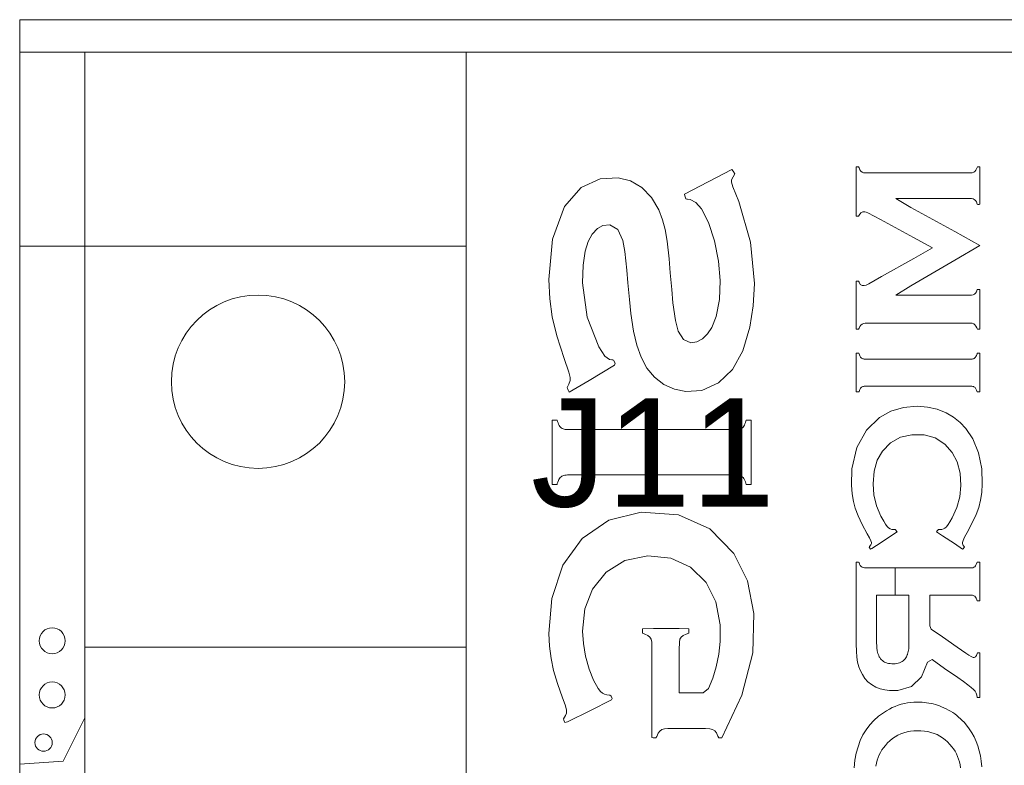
# Model space of a CAD drawing. Header units: inches. Extents: x 0 to 11.5, y 0 to 7.4.
# Tile 18 of 21: x 8.171 to 8.626, y 4.668 to 5.012. Entities that reach past the tile are written whole.
import ezdxf
from ezdxf.enums import TextEntityAlignment as Align

# ---------------------------------------------------------------- set-up
doc = ezdxf.new("R2010")
doc.units = ezdxf.units.IN
for name, color, linetype in [('FAB', 7, 'Continuous'), ('L01', 80, 'Continuous'), ('L02', 172, 'Continuous'), ('L03', 172, 'Continuous'), ('L04', 172, 'Continuous'), ('NON-PLATED', 7, 'Continuous'), ('OUTLINE', 7, 'Continuous'), ('PLATED', 8, 'Continuous'), ('SSB-BLUE', 140, 'Continuous'), ('SST-BLUE', 174, 'Continuous')]:
    doc.layers.add(name, color=color, linetype=linetype)
doc.styles.get("Standard").update_dxf_attribs({"font": 'arial.ttf'})

msp = doc.modelspace()

# ---------------------------------------------------------------- linework, layer by layer
at = {"layer": 'FAB', "lineweight": 0}
for p, q in [((8.171159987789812, 5.012147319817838), (8.171159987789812, 4.303147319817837)), ((10.5331599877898, 5.012147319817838), (8.171159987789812, 5.012147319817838))]:
    msp.add_line(p, q, dxfattribs=at)
at = {"layer": 'L01', "linetype": 'Continuous', "lineweight": 0}
msp.add_lwpolyline([(8.171159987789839, 4.668647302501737), (8.171160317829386, 4.668647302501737), (8.191160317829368, 4.670147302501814), (8.201160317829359, 4.690147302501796), (8.201160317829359, 4.722647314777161), (8.377160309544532, 4.722647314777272), (8.377160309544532, 4.907647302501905), (8.171159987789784, 4.907647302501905)], close=True, dxfattribs=at)
at = {"layer": 'L02', "lineweight": 0}
msp.add_lwpolyline([(8.958659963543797, 4.642647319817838), (8.958659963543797, 4.318147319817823), (8.171159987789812, 4.318147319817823), (8.171159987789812, 4.997147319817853), (10.53315998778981, 4.997147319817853), (10.53315998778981, 4.318147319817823), (9.745660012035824, 4.318147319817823), (9.745660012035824, 4.642647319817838, 2762.44244273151), (9.74563829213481, 4.642647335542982), (9.745638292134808, 4.318147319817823), (8.958681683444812, 4.318147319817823), (8.95868168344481, 4.642647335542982, 2762.44244273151)], format="xyb", close=True, dxfattribs=at)
at = {"layer": 'L03', "lineweight": 0}
msp.add_lwpolyline([(8.958660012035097, 4.642647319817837), (8.958660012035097, 4.318147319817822), (8.20115998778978, 4.318147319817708), (8.20115998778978, 4.997147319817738), (10.50315998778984, 4.997147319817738), (10.50315998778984, 4.318147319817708), (9.745660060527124, 4.318147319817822), (9.745660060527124, 4.642647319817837, 2762.44244273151), (9.74563834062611, 4.642647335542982), (9.745638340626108, 4.318147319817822), (8.958681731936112, 4.318147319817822), (8.95868173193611, 4.642647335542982, 2762.44244273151)], format="xyb", close=True, dxfattribs=at)
at = {"layer": 'L04', "lineweight": 0}
msp.add_lwpolyline([(8.171159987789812, 4.997147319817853), (8.377159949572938, 4.997147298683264), (8.377159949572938, 4.318147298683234), (8.171159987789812, 4.318147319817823)], close=True, dxfattribs=at)
at = {"layer": 'NON-PLATED', "lineweight": 0}
msp.add_circle((8.281160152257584, 4.845147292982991), 0.04, dxfattribs=at)
at = {"layer": 'OUTLINE', "lineweight": 0}
msp.add_lwpolyline([(8.17115998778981, 5.012147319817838), (8.17115998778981, 4.303147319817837), (10.53315998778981, 4.303147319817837), (10.53315998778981, 5.012147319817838)], close=True, dxfattribs=at)
at = {"layer": 'PLATED', "lineweight": 0}
for centre, radius in [((8.186159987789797, 4.725647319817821), 0.006), ((8.186159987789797, 4.700647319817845), 0.006), ((8.182159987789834, 4.678647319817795), 0.004)]:
    msp.add_circle(centre, radius, dxfattribs=at)
at = {"layer": 'SSB-BLUE', "lineweight": 0}
for points in [[(8.602641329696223, 4.914419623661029), (8.582410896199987, 4.925561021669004), (8.57550707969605, 4.929713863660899), (8.589251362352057, 4.929713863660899), (8.606265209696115, 4.929713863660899), (8.610309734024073, 4.929696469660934), (8.611075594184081, 4.929533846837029), (8.611680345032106, 4.929208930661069), (8.61218839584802, 4.928756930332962), (8.61261946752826, 4.928081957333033), (8.612961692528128, 4.927101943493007), (8.613307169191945, 4.926971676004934), (8.61397621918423, 4.926971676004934), (8.614289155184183, 4.927052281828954), (8.614289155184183, 4.933044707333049), (8.614289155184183, 4.941720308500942), (8.614237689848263, 4.944224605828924), (8.613680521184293, 4.944224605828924), (8.613083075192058, 4.944224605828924), (8.612820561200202, 4.943618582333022), (8.61243884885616, 4.94274933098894), (8.611968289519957, 4.942151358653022), (8.611429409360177, 4.941754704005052), (8.610757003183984, 4.941520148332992), (8.609909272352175, 4.941444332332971), (8.595616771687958, 4.941444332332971), (8.570792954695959, 4.941444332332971), (8.561358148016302, 4.94144800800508), (8.560573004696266, 4.941558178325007), (8.559882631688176, 4.941829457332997), (8.559333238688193, 4.942261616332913), (8.558894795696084, 4.942918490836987), (8.558528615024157, 4.943850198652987), (8.558234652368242, 4.944224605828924), (8.557602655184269, 4.944224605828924), (8.557166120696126, 4.944224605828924), (8.55716024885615, 4.938734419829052), (8.55716024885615, 4.926996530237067), (8.557166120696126, 4.921506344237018), (8.557602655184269, 4.921506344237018), (8.558234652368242, 4.921506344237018), (8.55857097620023, 4.921987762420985), (8.55924983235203, 4.923047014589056), (8.560295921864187, 4.923549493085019), (8.561198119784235, 4.923572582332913), (8.56181165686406, 4.923394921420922), (8.56255254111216, 4.923091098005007), (8.568400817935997, 4.919928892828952), (8.583588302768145, 4.91166080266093), (8.592332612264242, 4.906900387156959), (8.583757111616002, 4.902044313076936), (8.568862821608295, 4.893610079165), (8.562991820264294, 4.890308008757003), (8.561780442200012, 4.889752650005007), (8.560890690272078, 4.889462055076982), (8.559952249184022, 4.889480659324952), (8.559009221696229, 4.890043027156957), (8.558495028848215, 4.891126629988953), (8.558234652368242, 4.891589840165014), (8.557602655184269, 4.891589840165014), (8.557166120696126, 4.891589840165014), (8.55716024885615, 4.886242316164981), (8.55716024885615, 4.874809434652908), (8.557166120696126, 4.869461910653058), (8.557602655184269, 4.869461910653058), (8.558234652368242, 4.869461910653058), (8.558528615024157, 4.869804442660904), (8.558894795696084, 4.870666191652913), (8.559333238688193, 4.871283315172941), (8.559882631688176, 4.871754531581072), (8.560573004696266, 4.872046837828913), (8.561358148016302, 4.872144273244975), (8.570792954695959, 4.872146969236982), (8.595616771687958, 4.872146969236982), (8.609909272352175, 4.872146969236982), (8.610757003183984, 4.872082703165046), (8.611429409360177, 4.871840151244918), (8.611968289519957, 4.871387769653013), (8.61243884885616, 4.870824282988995), (8.612820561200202, 4.870017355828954), (8.613083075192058, 4.869461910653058), (8.613680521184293, 4.869461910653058), (8.614237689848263, 4.869461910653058), (8.614289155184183, 4.87211547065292), (8.614289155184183, 4.881308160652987), (8.614289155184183, 4.887657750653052), (8.61397621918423, 4.887743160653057), (8.613307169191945, 4.887743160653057), (8.612962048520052, 4.887619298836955), (8.612646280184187, 4.886663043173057), (8.612253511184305, 4.885973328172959), (8.611732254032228, 4.885507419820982), (8.611086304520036, 4.885198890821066), (8.610310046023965, 4.885053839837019), (8.606265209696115, 4.885039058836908), (8.589251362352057, 4.885039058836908), (8.57550707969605, 4.885039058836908), (8.582410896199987, 4.889432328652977), (8.602641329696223, 4.901218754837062), (8.614289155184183, 4.908004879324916)], [(8.433897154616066, 4.845762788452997), (8.445652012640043, 4.852728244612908), (8.445921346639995, 4.853728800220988), (8.4451961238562, 4.855132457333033), (8.44480078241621, 4.855304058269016), (8.444359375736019, 4.855258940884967), (8.443400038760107, 4.855357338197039), (8.441212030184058, 4.856876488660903), (8.438368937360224, 4.861176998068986), (8.432984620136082, 4.874996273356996), (8.430926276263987, 4.890770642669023), (8.431187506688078, 4.898950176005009), (8.432173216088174, 4.905355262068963), (8.433550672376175, 4.909879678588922), (8.435384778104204, 4.913181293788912), (8.437732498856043, 4.915773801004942), (8.440315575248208, 4.917202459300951), (8.443453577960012, 4.91745643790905), (8.447188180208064, 4.915380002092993), (8.449548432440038, 4.910328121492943), (8.450413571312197, 4.905190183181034), (8.451333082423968, 4.896603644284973), (8.451859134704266, 4.890719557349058), (8.452537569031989, 4.883093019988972), (8.453193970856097, 4.876591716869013), (8.454433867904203, 4.868515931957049), (8.455954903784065, 4.862051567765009), (8.457941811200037, 4.856415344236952), (8.460605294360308, 4.851403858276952), (8.464049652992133, 4.847248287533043), (8.468373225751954, 4.843925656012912), (8.473295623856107, 4.841645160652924), (8.478593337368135, 4.840571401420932), (8.485973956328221, 4.841166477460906), (8.493621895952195, 4.84463493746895), (8.500102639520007, 4.850721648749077), (8.504922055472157, 4.859437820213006), (8.508085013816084, 4.870373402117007), (8.509676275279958, 4.880097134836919), (8.51018124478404, 4.890428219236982), (8.508384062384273, 4.909496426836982), (8.503068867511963, 4.928290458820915), (8.500318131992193, 4.935087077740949), (8.499640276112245, 4.937212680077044), (8.499663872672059, 4.938278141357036), (8.500331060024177, 4.939682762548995), (8.501120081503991, 4.941010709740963), (8.500415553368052, 4.94234148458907), (8.499831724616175, 4.943055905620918), (8.48885311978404, 4.937397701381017), (8.477874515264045, 4.931739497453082), (8.478041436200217, 4.930825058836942), (8.478589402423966, 4.929438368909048), (8.478950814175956, 4.929294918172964), (8.479294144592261, 4.929294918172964), (8.480629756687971, 4.929165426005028), (8.483181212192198, 4.927890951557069), (8.485825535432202, 4.924867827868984), (8.489006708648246, 4.918639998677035), (8.491728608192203, 4.910099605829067), (8.493688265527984, 4.900812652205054), (8.494464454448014, 4.891857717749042), (8.494143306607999, 4.882998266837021), (8.492608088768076, 4.875234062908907), (8.490600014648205, 4.87022303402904), (8.488614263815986, 4.867271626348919), (8.486202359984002, 4.864976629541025), (8.483653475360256, 4.863512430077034), (8.480888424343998, 4.863135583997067), (8.477444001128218, 4.864605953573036), (8.47505232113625, 4.868436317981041), (8.473737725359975, 4.873395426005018), (8.472626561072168, 4.881605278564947), (8.472055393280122, 4.887701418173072), (8.471385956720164, 4.895328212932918), (8.470824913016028, 4.901768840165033), (8.469886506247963, 4.909931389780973), (8.46899347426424, 4.915291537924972), (8.467730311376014, 4.919851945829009), (8.466020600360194, 4.924438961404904), (8.462716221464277, 4.930164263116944), (8.458187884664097, 4.934748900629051), (8.45302588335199, 4.937739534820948), (8.447298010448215, 4.939178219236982), (8.43897155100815, 4.93874856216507), (8.430247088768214, 4.934767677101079), (8.4225687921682, 4.926031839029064), (8.416957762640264, 4.910847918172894), (8.415379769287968, 4.892235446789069), (8.415785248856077, 4.883313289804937), (8.416907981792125, 4.875027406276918), (8.419031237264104, 4.866288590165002), (8.422392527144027, 4.855785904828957), (8.42452795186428, 4.849517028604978), (8.425180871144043, 4.847129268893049), (8.425215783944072, 4.845741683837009), (8.424630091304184, 4.844029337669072), (8.423791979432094, 4.842473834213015), (8.424333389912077, 4.841276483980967), (8.424754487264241, 4.840345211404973)], [(8.614289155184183, 4.908004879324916), (8.614289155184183, 4.908004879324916)], [(8.606590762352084, 4.855522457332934), (8.59822019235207, 4.855522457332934), (8.587175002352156, 4.855522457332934), (8.575832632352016, 4.855522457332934), (8.566570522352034, 4.855522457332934), (8.561766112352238, 4.855522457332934), (8.561267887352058, 4.855531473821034), (8.560913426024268, 4.855571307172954), (8.560573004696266, 4.855642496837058), (8.560251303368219, 4.855744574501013), (8.559953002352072, 4.855877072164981), (8.559682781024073, 4.856039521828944), (8.55944370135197, 4.856226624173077), (8.55922792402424, 4.856462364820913), (8.559031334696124, 4.856756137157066), (8.558851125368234, 4.857103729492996), (8.55868448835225, 4.857500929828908), (8.558528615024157, 4.857943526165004), (8.55841121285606, 4.858302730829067), (8.558286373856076, 4.858302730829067), (8.558045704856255, 4.858302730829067), (8.557750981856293, 4.858302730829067), (8.55746398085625, 4.858302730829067), (8.557246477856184, 4.858302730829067), (8.55716024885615, 4.858302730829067), (8.55716024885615, 4.857075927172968), (8.55716024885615, 4.853981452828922), (8.55716024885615, 4.849898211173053), (8.55716024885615, 4.845705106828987), (8.55716024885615, 4.842281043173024), (8.55716024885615, 4.840504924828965), (8.557210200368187, 4.840421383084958), (8.557400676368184, 4.840421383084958), (8.557676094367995, 4.840421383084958), (8.557974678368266, 4.840421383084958), (8.558234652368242, 4.840421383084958), (8.558394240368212, 4.840421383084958), (8.558490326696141, 4.84066263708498), (8.558639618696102, 4.841110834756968), (8.558797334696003, 4.841510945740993), (8.55896909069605, 4.841860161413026), (8.559160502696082, 4.842155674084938), (8.559377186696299, 4.842394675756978), (8.559620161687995, 4.842583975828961), (8.559882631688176, 4.842751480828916), (8.560174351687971, 4.842878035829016), (8.56049064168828, 4.842968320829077), (8.560826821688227, 4.843027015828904), (8.561178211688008, 4.843058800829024), (8.561540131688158, 4.843068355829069), (8.564858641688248, 4.843068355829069), (8.573229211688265, 4.843068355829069), (8.584274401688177, 4.843068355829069), (8.595616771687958, 4.843068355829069), (8.604878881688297, 4.843068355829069), (8.609683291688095, 4.843068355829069), (8.61021343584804, 4.843063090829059), (8.610586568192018, 4.843037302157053), (8.610926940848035, 4.84298577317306), (8.611239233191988, 4.842903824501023), (8.611528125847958, 4.842786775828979), (8.611798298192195, 4.842629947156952), (8.61204307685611, 4.842443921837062), (8.612253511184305, 4.842210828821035), (8.612440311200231, 4.841917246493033), (8.612607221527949, 4.841571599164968), (8.612757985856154, 4.841182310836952), (8.612896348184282, 4.840757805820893), (8.613000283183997, 4.840421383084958), (8.613128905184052, 4.840421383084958), (8.613376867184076, 4.840421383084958), (8.613680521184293, 4.840421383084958), (8.61397621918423, 4.840421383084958), (8.614200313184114, 4.840421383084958), (8.614289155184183, 4.840421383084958), (8.614289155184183, 4.841648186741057), (8.614289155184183, 4.844742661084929), (8.614289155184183, 4.848825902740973), (8.614289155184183, 4.853019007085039), (8.614289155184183, 4.856443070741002), (8.614289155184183, 4.85821918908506), (8.614237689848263, 4.858302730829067), (8.614041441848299, 4.858302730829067), (8.613757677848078, 4.858302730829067), (8.613450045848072, 4.858302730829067), (8.613182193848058, 4.858302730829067), (8.61301776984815, 4.858302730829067), (8.612928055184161, 4.858060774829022), (8.612782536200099, 4.857607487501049), (8.61261946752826, 4.857198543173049), (8.61243884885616, 4.856838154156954), (8.612240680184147, 4.856530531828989), (8.612024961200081, 4.856279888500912), (8.611796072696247, 4.856084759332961), (8.611558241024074, 4.855914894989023), (8.61129349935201, 4.855774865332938), (8.610999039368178, 4.855665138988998), (8.610672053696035, 4.855586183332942), (8.610309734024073, 4.855538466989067), (8.609909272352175, 4.855522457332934)], [(8.609909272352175, 4.855522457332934), (8.609909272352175, 4.855522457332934)], [(8.424754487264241, 4.840345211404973), (8.424754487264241, 4.840345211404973)], [(8.597043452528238, 4.774046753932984), (8.602501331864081, 4.770447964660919), (8.60627265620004, 4.767961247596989), (8.606556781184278, 4.768000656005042), (8.606892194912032, 4.768450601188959), (8.607182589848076, 4.768840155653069), (8.606866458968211, 4.76929214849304), (8.606410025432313, 4.769951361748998), (8.60618066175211, 4.770523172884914), (8.606157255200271, 4.771026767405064), (8.60646050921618, 4.771944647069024), (8.607164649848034, 4.773411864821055), (8.608429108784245, 4.775611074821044), (8.610737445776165, 4.779971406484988), (8.612504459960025, 4.783823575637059), (8.613747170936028, 4.787194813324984), (8.614559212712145, 4.790448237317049), (8.615099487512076, 4.794051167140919), (8.615355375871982, 4.798050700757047), (8.615108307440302, 4.804896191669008), (8.613653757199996, 4.812344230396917), (8.610953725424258, 4.818860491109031), (8.607818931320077, 4.823513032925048), (8.60516106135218, 4.826309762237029), (8.602126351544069, 4.828723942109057), (8.598624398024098, 4.830763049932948), (8.594460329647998, 4.832437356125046), (8.59001483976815, 4.833468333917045), (8.585291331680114, 4.833832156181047), (8.578994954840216, 4.833272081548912), (8.57321034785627, 4.83151543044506), (8.567980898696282, 4.828561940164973), (8.561921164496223, 4.822844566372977), (8.557409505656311, 4.814814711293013), (8.555162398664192, 4.804973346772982), (8.554937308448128, 4.797372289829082), (8.555254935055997, 4.793427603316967), (8.555855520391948, 4.789915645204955), (8.556708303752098, 4.786772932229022), (8.558018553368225, 4.783310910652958), (8.559890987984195, 4.779352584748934), (8.562211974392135, 4.775023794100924), (8.563278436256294, 4.773140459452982), (8.563960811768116, 4.771757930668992), (8.564238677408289, 4.770934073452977), (8.564161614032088, 4.770437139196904), (8.563860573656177, 4.769850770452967), (8.56336178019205, 4.769178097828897), (8.563187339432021, 4.768796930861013), (8.563472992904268, 4.768372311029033), (8.56375864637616, 4.767947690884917), (8.5643096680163, 4.768168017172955), (8.568647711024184, 4.771028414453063), (8.573969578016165, 4.774537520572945), (8.576006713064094, 4.775893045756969), (8.575765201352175, 4.776222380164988), (8.575388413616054, 4.776736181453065), (8.575175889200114, 4.777025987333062), (8.5748376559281, 4.777002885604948), (8.57448112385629, 4.776991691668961), (8.574155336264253, 4.776989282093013), (8.573543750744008, 4.77703511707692), (8.572815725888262, 4.777268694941), (8.572122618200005, 4.77772451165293), (8.571432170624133, 4.778399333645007), (8.57068273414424, 4.779408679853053), (8.569886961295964, 4.780747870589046), (8.568575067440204, 4.783122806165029), (8.566520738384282, 4.787942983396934), (8.56533549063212, 4.79291018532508), (8.564968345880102, 4.798059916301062), (8.565462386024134, 4.803859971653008), (8.56689632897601, 4.808885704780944), (8.5692871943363, 4.813099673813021), (8.573020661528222, 4.816929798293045), (8.577571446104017, 4.819504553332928), (8.582811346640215, 4.82071249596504), (8.588525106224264, 4.820607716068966), (8.593636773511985, 4.819183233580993), (8.598022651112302, 4.816382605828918), (8.601512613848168, 4.812476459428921), (8.60378767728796, 4.808129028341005), (8.605119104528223, 4.802975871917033), (8.605484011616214, 4.797192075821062), (8.604945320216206, 4.792098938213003), (8.603593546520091, 4.787155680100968), (8.601486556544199, 4.782358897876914), (8.600368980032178, 4.780513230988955), (8.599546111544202, 4.779221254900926), (8.598798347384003, 4.778273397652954), (8.598102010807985, 4.777634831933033), (8.597404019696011, 4.777216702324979), (8.596648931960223, 4.777016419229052), (8.596081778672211, 4.776989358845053), (8.595788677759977, 4.776992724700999), (8.595441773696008, 4.777005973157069), (8.59511965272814, 4.777011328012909), (8.594848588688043, 4.776657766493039), (8.594456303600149, 4.776146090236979), (8.59425595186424, 4.775884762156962)], [(8.496146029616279, 4.823073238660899), (8.482743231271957, 4.823073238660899), (8.465057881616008, 4.823073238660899), (8.446896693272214, 4.823073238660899), (8.432066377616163, 4.823073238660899), (8.424373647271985, 4.823073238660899), (8.423503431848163, 4.823083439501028), (8.422893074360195, 4.82313116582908), (8.422352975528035, 4.823222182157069), (8.421875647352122, 4.823361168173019), (8.421453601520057, 4.823552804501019), (8.421079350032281, 4.823801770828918), (8.420738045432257, 4.824122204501), (8.420419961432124, 4.824519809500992), (8.420125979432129, 4.824988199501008), (8.419850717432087, 4.825529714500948), (8.419588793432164, 4.826146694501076), (8.419334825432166, 4.826841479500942), (8.419136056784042, 4.827415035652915), (8.418917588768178, 4.827415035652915), (8.418496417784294, 4.827415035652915), (8.417980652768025, 4.827415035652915), (8.417478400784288, 4.827415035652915), (8.417097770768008, 4.827415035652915), (8.41694686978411, 4.827415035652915), (8.41694686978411, 4.825379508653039), (8.41694686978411, 4.820245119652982), (8.41694686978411, 4.813470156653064), (8.41694686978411, 4.806512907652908), (8.41694686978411, 4.800831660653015), (8.41694686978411, 4.797884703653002), (8.417034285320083, 4.797746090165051), (8.417367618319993, 4.797746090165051), (8.417849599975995, 4.797746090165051), (8.418372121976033, 4.797746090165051), (8.418827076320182, 4.797746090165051), (8.41910635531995, 4.797746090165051), (8.419251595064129, 4.798138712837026), (8.41947766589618, 4.798865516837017), (8.419726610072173, 4.799512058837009), (8.42000100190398, 4.800075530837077), (8.420303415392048, 4.800553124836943), (8.420636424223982, 4.800942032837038), (8.42099237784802, 4.801254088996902), (8.42135585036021, 4.801536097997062), (8.421765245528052, 4.801758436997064), (8.422228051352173, 4.801924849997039), (8.42275175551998, 4.802039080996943), (8.4233438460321, 4.802104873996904), (8.424011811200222, 4.80212597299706), (8.429325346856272, 4.80212597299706), (8.442728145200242, 4.80212597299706), (8.460413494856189, 4.80212597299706), (8.47857468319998, 4.80212597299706), (8.493404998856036, 4.80212597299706), (8.501097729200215, 4.80212597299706), (8.501927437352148, 4.802111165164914), (8.502516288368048, 4.802045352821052), (8.503069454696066, 4.80192689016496), (8.503591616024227, 4.801755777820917), (8.504087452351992, 4.801532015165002), (8.504561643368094, 4.801255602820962), (8.504953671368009, 4.800934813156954), (8.505258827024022, 4.800561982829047), (8.505539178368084, 4.800120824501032), (8.505793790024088, 4.799604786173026), (8.506021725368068, 4.79900731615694), (8.506222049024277, 4.798321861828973), (8.50636455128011, 4.797746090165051), (8.506597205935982, 4.797746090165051), (8.507045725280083, 4.797746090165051), (8.50759498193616, 4.797746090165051), (8.50812984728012, 4.797746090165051), (8.508535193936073, 4.797746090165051), (8.50869589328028, 4.797746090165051), (8.50869589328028, 4.799781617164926), (8.50869589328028, 4.804916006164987), (8.50869589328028, 4.811690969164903), (8.50869589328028, 4.818648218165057), (8.50869589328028, 4.824329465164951), (8.50869589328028, 4.827276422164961), (8.508602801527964, 4.827415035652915), (8.508247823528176, 4.827415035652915), (8.50773454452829, 4.827415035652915), (8.507178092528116, 4.827415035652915), (8.506693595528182, 4.827415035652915), (8.506396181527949, 4.827415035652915), (8.506259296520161, 4.827027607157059), (8.506053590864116, 4.826313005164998), (8.505825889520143, 4.825676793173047), (8.50557712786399, 4.82511663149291), (8.505308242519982, 4.824630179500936), (8.505020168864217, 4.824215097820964), (8.504677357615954, 4.823873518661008), (8.504207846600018, 4.823609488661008), (8.503717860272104, 4.82340395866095), (8.50320271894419, 4.823252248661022), (8.502657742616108, 4.82314967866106), (8.502078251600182, 4.823091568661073), (8.501459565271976, 4.823073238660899)], [(8.501459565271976, 4.823073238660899), (8.501459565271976, 4.823073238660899)], [(8.475542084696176, 4.709300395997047), (8.475542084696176, 4.721460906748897), (8.475569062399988, 4.724933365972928), (8.47584880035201, 4.726307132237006), (8.476464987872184, 4.727308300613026), (8.477350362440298, 4.728067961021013), (8.478691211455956, 4.728708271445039), (8.479864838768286, 4.729163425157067), (8.479864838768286, 4.730195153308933), (8.479864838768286, 4.731187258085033), (8.475520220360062, 4.731248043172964), (8.46367651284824, 4.731248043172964), (8.4585176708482, 4.731217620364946), (8.4585176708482, 4.730292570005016), (8.4585176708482, 4.729209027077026), (8.459631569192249, 4.728752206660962), (8.461040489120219, 4.728121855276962), (8.461945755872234, 4.727365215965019), (8.4625334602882, 4.726399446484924), (8.46282260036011, 4.725048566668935), (8.462859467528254, 4.720154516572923), (8.462859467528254, 4.697396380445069), (8.462859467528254, 4.680975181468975), (8.463484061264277, 4.680860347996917), (8.464642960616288, 4.680860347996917), (8.465153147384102, 4.681507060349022), (8.465765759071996, 4.682978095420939), (8.466505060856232, 4.684010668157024), (8.467448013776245, 4.68469921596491), (8.468668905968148, 4.685038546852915), (8.470257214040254, 4.685106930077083), (8.478636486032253, 4.685106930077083), (8.487699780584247, 4.685106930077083), (8.48964659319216, 4.685056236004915), (8.49091866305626, 4.684749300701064), (8.491886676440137, 4.684106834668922), (8.492642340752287, 4.683151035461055), (8.493306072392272, 4.681688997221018), (8.493757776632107, 4.680860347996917), (8.494612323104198, 4.680860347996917), (8.495174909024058, 4.680860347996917), (8.504460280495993, 4.700471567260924), (8.509400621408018, 4.720055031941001), (8.509905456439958, 4.738273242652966), (8.506940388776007, 4.75334891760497), (8.500767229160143, 4.765882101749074), (8.489689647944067, 4.777262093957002), (8.475161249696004, 4.783791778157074), (8.458018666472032, 4.784993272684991), (8.44298574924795, 4.781323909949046), (8.430689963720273, 4.772831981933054), (8.421780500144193, 4.760446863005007), (8.416722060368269, 4.745184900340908), (8.415380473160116, 4.729060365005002), (8.415644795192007, 4.723105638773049), (8.416339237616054, 4.717389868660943), (8.417534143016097, 4.711891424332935), (8.419347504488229, 4.705865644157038), (8.421695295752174, 4.699317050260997), (8.422850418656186, 4.696159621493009), (8.42349634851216, 4.693763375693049), (8.423533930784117, 4.692292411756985), (8.42302842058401, 4.691103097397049), (8.422067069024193, 4.689685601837), (8.422224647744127, 4.689004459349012), (8.422769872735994, 4.687987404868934), (8.423948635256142, 4.688182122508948), (8.4345270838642, 4.693450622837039), (8.444307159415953, 4.698321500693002), (8.444601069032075, 4.698985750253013), (8.444072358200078, 4.700053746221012), (8.44349874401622, 4.700513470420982), (8.442029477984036, 4.700667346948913), (8.440955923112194, 4.700956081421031), (8.44015727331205, 4.701404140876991), (8.43923451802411, 4.702253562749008), (8.438079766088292, 4.703660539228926), (8.435872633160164, 4.707533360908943), (8.433895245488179, 4.712543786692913), (8.432309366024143, 4.718532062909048), (8.431290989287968, 4.724444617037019), (8.4309063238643, 4.730108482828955), (8.431998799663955, 4.740321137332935), (8.435529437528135, 4.749380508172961), (8.441778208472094, 4.757213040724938), (8.450478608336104, 4.762642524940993), (8.460951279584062, 4.764826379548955), (8.471667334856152, 4.763805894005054), (8.480764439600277, 4.759626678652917), (8.487988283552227, 4.752525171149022), (8.492411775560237, 4.743672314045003), (8.494375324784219, 4.732994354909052), (8.494383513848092, 4.725302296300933), (8.493799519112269, 4.719454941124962), (8.49261016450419, 4.71368738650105), (8.491005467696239, 4.708337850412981), (8.48903512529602, 4.703567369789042), (8.486486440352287, 4.701674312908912), (8.479760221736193, 4.701674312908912), (8.475542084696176, 4.701674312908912)], [(8.59425595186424, 4.775884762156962), (8.59425595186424, 4.775884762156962)], [(8.57521292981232, 4.746710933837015), (8.57521292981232, 4.759241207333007), (8.57329617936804, 4.759241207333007), (8.561842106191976, 4.759241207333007), (8.561050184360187, 4.759279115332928), (8.560431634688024, 4.759410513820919), (8.559886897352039, 4.759621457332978), (8.55944370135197, 4.759935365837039), (8.559078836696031, 4.760430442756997), (8.558766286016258, 4.761030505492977), (8.558490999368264, 4.761740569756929), (8.558286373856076, 4.761964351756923), (8.557826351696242, 4.761964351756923), (8.557342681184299, 4.761964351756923), (8.55716024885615, 4.761797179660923), (8.55716024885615, 4.753317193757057), (8.55716024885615, 4.738777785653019), (8.55716024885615, 4.727604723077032), (8.55717534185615, 4.724114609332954), (8.557280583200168, 4.72084610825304), (8.55749905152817, 4.718043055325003), (8.557845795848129, 4.715728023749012), (8.558378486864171, 4.713675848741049), (8.559097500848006, 4.711770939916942), (8.560027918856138, 4.710008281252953), (8.561154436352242, 4.708310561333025), (8.562531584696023, 4.706728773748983), (8.564216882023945, 4.705392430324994), (8.566187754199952, 4.704304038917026), (8.5682768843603, 4.703498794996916), (8.570385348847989, 4.702958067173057), (8.5725497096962, 4.702667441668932), (8.576313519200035, 4.702706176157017), (8.582747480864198, 4.704610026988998), (8.587369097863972, 4.708945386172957), (8.590148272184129, 4.715722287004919), (8.592235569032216, 4.716955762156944), (8.597992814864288, 4.712899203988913), (8.604046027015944, 4.708634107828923), (8.606658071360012, 4.706790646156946), (8.608692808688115, 4.705306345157), (8.61025600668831, 4.704085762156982), (8.611342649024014, 4.703108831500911), (8.612018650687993, 4.702316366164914), (8.61251464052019, 4.701465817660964), (8.6128415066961, 4.700503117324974), (8.61299423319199, 4.699408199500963), (8.613241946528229, 4.699408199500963), (8.613757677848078, 4.699408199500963), (8.614200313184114, 4.699408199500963), (8.614289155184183, 4.700227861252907), (8.614289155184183, 4.706667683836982), (8.614289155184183, 4.715047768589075), (8.614289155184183, 4.719935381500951), (8.614101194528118, 4.720031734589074), (8.613602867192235, 4.720031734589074), (8.613128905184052, 4.720031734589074), (8.612934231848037, 4.719710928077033), (8.612640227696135, 4.718792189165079), (8.612207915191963, 4.718196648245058), (8.611627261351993, 4.717931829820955), (8.611071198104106, 4.717995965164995), (8.610268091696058, 4.718369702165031), (8.609111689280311, 4.719056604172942), (8.607755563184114, 4.719952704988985), (8.603797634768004, 4.72270565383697), (8.597011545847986, 4.727425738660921), (8.591796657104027, 4.731052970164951), (8.591132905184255, 4.732557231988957), (8.591132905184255, 4.737751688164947), (8.591132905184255, 4.743803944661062), (8.591132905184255, 4.746710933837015), (8.594732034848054, 4.746710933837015), (8.602225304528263, 4.746710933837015), (8.608656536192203, 4.746710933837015), (8.610239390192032, 4.746701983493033), (8.610852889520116, 4.746614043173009), (8.611387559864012, 4.746438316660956), (8.611863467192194, 4.746182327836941), (8.612253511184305, 4.74578193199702), (8.612567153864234, 4.745240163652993), (8.612828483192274, 4.74459305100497), (8.61301776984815, 4.744083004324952), (8.613376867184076, 4.744083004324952), (8.6139065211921, 4.744083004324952), (8.614265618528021, 4.744083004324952), (8.614289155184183, 4.74594266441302), (8.614289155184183, 4.752487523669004), (8.614289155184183, 4.759368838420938), (8.614283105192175, 4.761964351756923), (8.61397621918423, 4.761964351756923), (8.613450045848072, 4.761964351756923), (8.61304569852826, 4.761964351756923), (8.612857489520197, 4.761526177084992), (8.612575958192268, 4.760848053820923), (8.612240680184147, 4.76027849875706), (8.611851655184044, 4.759812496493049), (8.6114302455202, 4.759553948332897), (8.610927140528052, 4.759364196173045), (8.61033230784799, 4.759258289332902), (8.608026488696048, 4.759241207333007), (8.592934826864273, 4.759241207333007), (8.57521292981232, 4.759241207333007), (8.57521292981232, 4.746710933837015), (8.577085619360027, 4.746710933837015), (8.578819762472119, 4.746710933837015), (8.580220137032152, 4.746710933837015), (8.581156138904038, 4.746710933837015), (8.581497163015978, 4.746710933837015), (8.581497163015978, 4.745072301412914), (8.581497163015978, 4.743275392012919), (8.581497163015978, 4.741050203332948), (8.581497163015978, 4.738564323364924), (8.581497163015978, 4.7359853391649), (8.581497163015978, 4.733480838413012), (8.581497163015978, 4.731218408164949), (8.581497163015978, 4.729365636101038), (8.581497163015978, 4.728090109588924), (8.581497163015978, 4.727559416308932), (8.581497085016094, 4.726889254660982), (8.581496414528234, 4.726171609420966), (8.581494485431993, 4.725487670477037), (8.58149063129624, 4.724839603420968), (8.581484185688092, 4.724229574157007), (8.581474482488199, 4.723659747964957), (8.581460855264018, 4.723132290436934), (8.58144263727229, 4.722649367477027), (8.581419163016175, 4.722213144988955), (8.581389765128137, 4.721825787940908), (8.58135377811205, 4.721489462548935), (8.581295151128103, 4.721172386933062), (8.581226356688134, 4.720858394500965), (8.581152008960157, 4.720551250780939), (8.581072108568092, 4.720250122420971), (8.580986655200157, 4.71995417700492), (8.58089564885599, 4.719662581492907), (8.580799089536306, 4.719374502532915), (8.580696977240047, 4.719089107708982), (8.58058931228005, 4.718805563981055), (8.580476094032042, 4.718523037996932), (8.580357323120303, 4.718240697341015), (8.580094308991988, 4.717790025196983), (8.579724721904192, 4.717294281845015), (8.579311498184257, 4.716845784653), (8.578854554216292, 4.716445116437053), (8.578353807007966, 4.716092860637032), (8.577809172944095, 4.715789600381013), (8.577220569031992, 4.715535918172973), (8.576587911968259, 4.715332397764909), (8.57591111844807, 4.715179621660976), (8.575190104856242, 4.715078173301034), (8.57442478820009, 4.715028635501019), (8.57362446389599, 4.715031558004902), (8.572862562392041, 4.715086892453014), (8.572151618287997, 4.715194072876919), (8.571489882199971, 4.715352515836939), (8.570875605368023, 4.715561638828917), (8.570307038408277, 4.715820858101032), (8.569782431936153, 4.716129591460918), (8.569300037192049, 4.716487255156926), (8.568858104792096, 4.716893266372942), (8.568454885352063, 4.717347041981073), (8.568088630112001, 4.717847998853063), (8.567832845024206, 4.71827629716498), (8.567687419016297, 4.718565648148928), (8.567551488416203, 4.718852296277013), (8.567425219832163, 4.719137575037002), (8.567308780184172, 4.719422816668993), (8.567202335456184, 4.719709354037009), (8.567106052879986, 4.719998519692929), (8.567020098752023, 4.720291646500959), (8.566944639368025, 4.720590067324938), (8.56687984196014, 4.720895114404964), (8.56682587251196, 4.721208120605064), (8.56678248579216, 4.721524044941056), (8.566744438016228, 4.721863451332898), (8.56671009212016, 4.722251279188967), (8.566679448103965, 4.722686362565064), (8.566652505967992, 4.723167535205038), (8.566629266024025, 4.723693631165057), (8.56660972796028, 4.724263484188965), (8.566593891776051, 4.724875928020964), (8.566581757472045, 4.725529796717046), (8.566573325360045, 4.726223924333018), (8.566568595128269, 4.726957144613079), (8.566567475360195, 4.727576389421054), (8.566567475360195, 4.728198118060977), (8.566567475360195, 4.729546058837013), (8.566567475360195, 4.731452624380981), (8.566567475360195, 4.733750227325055), (8.566567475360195, 4.736271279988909), (8.566567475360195, 4.738848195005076), (8.566567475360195, 4.741313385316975), (8.566567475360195, 4.743499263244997), (8.566567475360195, 4.745238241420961), (8.566567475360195, 4.746362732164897), (8.566571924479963, 4.746710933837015), (8.566985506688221, 4.746710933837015), (8.567979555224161, 4.746710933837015), (8.569423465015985, 4.746710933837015), (8.571186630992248, 4.746710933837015), (8.573138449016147, 4.746710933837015)], [(8.581497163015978, 4.746710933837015), (8.581497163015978, 4.746710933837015)], [(8.591132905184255, 4.746710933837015), (8.591132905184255, 4.746710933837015)], [(8.475542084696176, 4.701674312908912), (8.475542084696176, 4.701674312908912)]]:
    msp.add_lwpolyline(points, close=True, dxfattribs=at)
for points in [[(8.556217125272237, 4.667097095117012), (8.556597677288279, 4.670505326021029), (8.557196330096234, 4.673718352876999), (8.558012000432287, 4.676736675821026), (8.559043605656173, 4.679560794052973), (8.560290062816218, 4.682191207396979), (8.561750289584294, 4.684628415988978), (8.563423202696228, 4.686872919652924), (8.565307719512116, 4.688925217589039), (8.567402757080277, 4.690785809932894), (8.569707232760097, 4.692455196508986), (8.571139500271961, 4.693364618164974), (8.572465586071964, 4.694115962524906), (8.573810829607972, 4.694787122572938), (8.575176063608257, 4.695378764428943), (8.57656212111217, 4.695891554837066), (8.577969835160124, 4.696326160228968), (8.579400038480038, 4.696683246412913), (8.580853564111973, 4.696963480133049), (8.582331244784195, 4.697167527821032), (8.5838339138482, 4.697296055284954), (8.585362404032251, 4.697349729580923), (8.586531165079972, 4.697340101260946), (8.58758544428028, 4.697291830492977), (8.588631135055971, 4.697206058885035), (8.589667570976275, 4.697083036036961), (8.590694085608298, 4.696923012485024), (8.591710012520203, 4.696726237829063), (8.592714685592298, 4.696492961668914), (8.593707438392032, 4.696223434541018), (8.594687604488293, 4.695917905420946), (8.595654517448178, 4.695576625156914), (8.596607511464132, 4.695199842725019), (8.597645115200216, 4.69474704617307), (8.598704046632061, 4.694239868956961), (8.59973262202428, 4.693698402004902), (8.600731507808, 4.693122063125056), (8.60170137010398, 4.692510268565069), (8.60264287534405, 4.691862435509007), (8.603556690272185, 4.691177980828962), (8.604443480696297, 4.690456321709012), (8.605303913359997, 4.689696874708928), (8.606138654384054, 4.688899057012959), (8.606948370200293, 4.688062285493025), (8.608072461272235, 4.686762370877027), (8.60936533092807, 4.685036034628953), (8.610533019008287, 4.683208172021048), (8.611574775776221, 4.681278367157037), (8.612489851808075, 4.679246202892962), (8.61327749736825, 4.677111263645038), (8.613936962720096, 4.674873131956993), (8.61446749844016, 4.672531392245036), (8.61486835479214, 4.670085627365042), (8.615138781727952, 4.66753542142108)], [(8.605367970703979, 4.666975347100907), (8.605133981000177, 4.668381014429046), (8.604820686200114, 4.669735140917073), (8.604428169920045, 4.671037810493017), (8.603956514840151, 4.672289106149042), (8.603405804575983, 4.673489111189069), (8.602776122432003, 4.67463790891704), (8.602067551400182, 4.675735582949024), (8.601280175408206, 4.676782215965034), (8.60037694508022, 4.677848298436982), (8.599328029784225, 4.678964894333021), (8.598212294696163, 4.679971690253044), (8.597030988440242, 4.680868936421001), (8.595785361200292, 4.681656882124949), (8.594476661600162, 4.682335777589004), (8.593106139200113, 4.682905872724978), (8.591675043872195, 4.683367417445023), (8.590184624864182, 4.683720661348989), (8.588636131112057, 4.683965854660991), (8.587030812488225, 4.684103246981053), (8.585373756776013, 4.684133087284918), (8.583742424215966, 4.684055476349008), (8.58216671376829, 4.68387020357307), (8.580647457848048, 4.683577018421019), (8.579185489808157, 4.683175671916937), (8.577781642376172, 4.682665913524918), (8.576436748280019, 4.682047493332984), (8.575151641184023, 4.681320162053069), (8.573927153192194, 4.68048366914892), (8.57276411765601, 4.679537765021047), (8.571663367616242, 4.678482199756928), (8.57064180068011, 4.677341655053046), (8.569818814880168, 4.676323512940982), (8.569071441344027, 4.675255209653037), (8.568400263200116, 4.67413741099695), (8.567805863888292, 4.672970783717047), (8.567288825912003, 4.67175599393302), (8.566849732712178, 4.670493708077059), (8.566489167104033, 4.669184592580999), (8.566207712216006, 4.667829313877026)]]:
    msp.add_lwpolyline(points, dxfattribs=at)

# ---------------------------------------------------------------- texts
at = {"layer": 'SST-BLUE', "lineweight": 0}
msp.add_text('J11', height=0.05, dxfattribs=at).set_placement((8.4633554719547, 4.812550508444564), align=Align.MIDDLE_CENTER)

doc.saveas('drawing.dxf')
